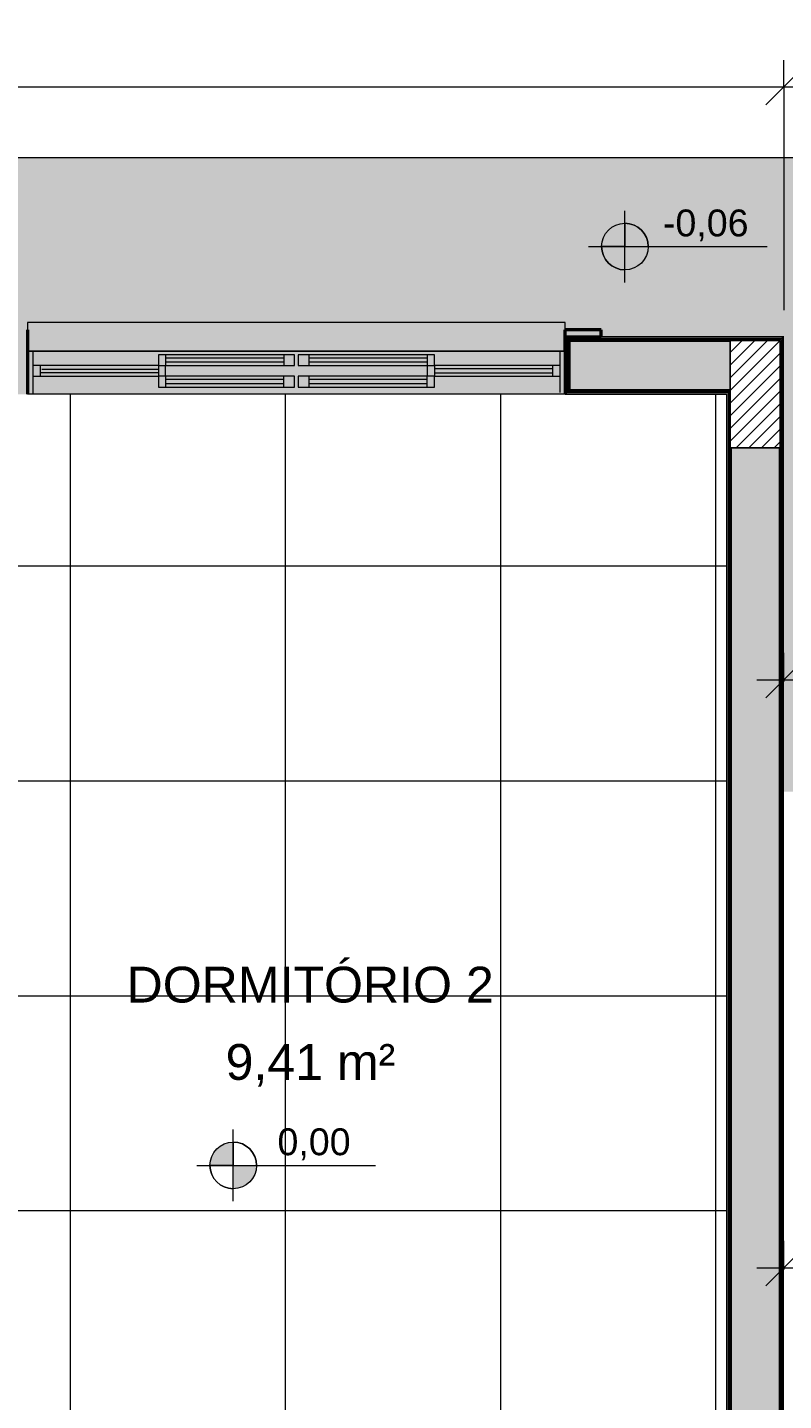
# Model space of a CAD drawing. Header units: metres. Extents: x -14 to 9.7, y -18.2 to 3.
# Tile 27 of 30: x -2.8 to -0.7, y -14.2 to -10.4. Entities that reach past the tile are written whole.
import ezdxf

# ---------------------------------------------------------------- set-up
doc = ezdxf.new("R2010")
doc.units = ezdxf.units.M
for name, color, linetype, lineweight in [('A-ANNO-DIMS', 7, 'Continuous', 9), ('A-ANNO-DIMS-50', 7, 'Continuous', 9), ('A-AREA-IDEN', 7, 'Continuous', 9), ('A-DETL-GENF', 7, 'Continuous', 5), ('A-FLOR', 7, 'Continuous', 5), ('A-FLOR-PATT', 7, 'Continuous', 5), ('A-GLAZ', 7, 'Continuous', 5), ('A-WALL', 7, 'Continuous', 5), ('A-WALL-PATT', 7, 'Continuous', 50), ('G-ANNO-DIMS', 7, 'Continuous', 9), ('I-WALL', 7, 'Continuous', 5)]:
    doc.layers.add(name, color=color, linetype=linetype, lineweight=lineweight)
doc.layers.add('A-DETL', color=7, linetype='Continuous', lineweight=5, true_color=0x00a600)
doc.styles.add('Arial', font='arial.ttf', dxfattribs={"height": 0.075})
doc.styles.add('Arial_1', font='arial.ttf', dxfattribs={"height": 0.1})
doc.dimstyles.new('Com_linha__ref__contínua__-_Cor_Vermelha_Arial_1_5mm', dxfattribs={"dimscale": 0.3048, "dimtxt": 0.076519, "dimasz": 0.328084, "dimexe": 0.246063, "dimexo": 0.246063, "dimgap": 0.024606, "dimtad": 1, "dimrnd": 0.01, "dimzin": 0, "dimdsep": 46, "dimtxsty": 'Arial', "dimblk1": 'OBLIQUE', "dimblk2": 'OBLIQUE', "dimsah": 1, "dimcen": 0.09, "dimdle": 0.246063, "dimazin": 0, "dimtfac": 1, "dimtdec": 4, "dimtix": 1, "dimtmove": 0, "dimatfit": 3, "dimfxl": 1, "dimtvp": 1, "dimtolj": 1, "dimtzin": 0, "dimarcsym": 2})

# ---------------------------------------------------------------- blocks, each defined once
blk = doc.blocks.new('JANELA DE CORRE_-PAG_ PISO1')
at = {"layer": 'A-GLAZ', "true_color": 0xfffffe}
h = blk.add_hatch(color=7, dxfattribs=at)
h.paths.add_polyline_path([(0.75, 0.08), (-0.75, 0.08), (-0.75, -0.04), (0.75, -0.04), (0.75, -0.0156)])
h.paths.add_polyline_path([(0.035, 0.06), (0.385, 0.06), (0.385, 0.03), (0.005, 0.03), (0.005, 0.06)])
h.paths.add_polyline_path([(-0.035, 0.06), (-0.005, 0.06), (-0.005, 0.03), (-0.385, 0.03), (-0.385, 0.06), (-0.1793, 0.06)])
at = {"layer": 'A-GLAZ', "lineweight": 15}
for p, q in [((-0.75, -0.04), (-0.75, 0.08)), ((0.735, -0.04), (0.735, 0.08)), ((0.75, -0.04), (0.75, 0.08)), ((-0.735, -0.04), (-0.735, 0.075)), ((-0.385, 0.03), (-0.735, 0.03)), ((-0.735, 0), (-0.385, 0)), ((-0.715, 0), (-0.715, 0.03)), ((-0.385, 0.02), (-0.715, 0.02)), ((-0.715, 0.009), (-0.385, 0.009)), ((-0.385, 0), (-0.385, 0.03)), ((-0.005, 0), (-0.385, 0)), ((-0.385, 0), (-0.385, -0.03)), ((-0.365, 0), (-0.365, 0.03)), ((-0.365, -0.03), (-0.365, 0)), ((0.385, 0), (0.005, 0)), ((0.005, 0), (0.005, -0.03)), ((0.035, -0.03), (0.035, 0)), ((0.365, 0.03), (0.365, 0)), ((0.365, -0.03), (0.365, 0)), ((0.385, 0), (0.385, 0.03)), ((0.735, 0.03), (0.385, 0.03)), ((0.385, 0.02), (0.715, 0.02)), ((0.71, 0.01), (0.385, 0.01)), ((0.385, 0), (0.735, 0)), ((0.385, -0.03), (0.385, 0)), ((0.715, 0), (0.715, 0.03)), ((-0.385, -0.03), (-0.005, -0.03)), ((-0.035, -0.01), (-0.365, -0.01)), ((-0.365, -0.021), (-0.035, -0.021)), ((-0.035, -0.03), (-0.035, 0)), ((-0.005, -0.03), (-0.005, 0)), ((0.005, -0.03), (0.385, -0.03)), ((0.365, -0.01), (0.035, -0.01)), ((0.035, -0.021), (0.365, -0.021))]:
    blk.add_line(p, q, dxfattribs=at)
at = {"layer": 'A-GLAZ'}
for p, q in [((-0.75, 0.08), (0.75, 0.08)), ((-0.75, -0.04), (-0.75, 0.08)), ((0.75, 0.08), (0.75, -0.04))]:
    blk.add_line(p, q, dxfattribs=at)
blk = doc.blocks.new('Paredes 1 - Paredes 1-2288142-PAG_ PISO')
at = {"layer": 'A-WALL', "lineweight": 50, "true_color": 0x808080}
h = blk.add_hatch(color=8, dxfattribs=at)
h.paths.add_polyline_path([(-4.6836, -11.235), (-4.5836, -11.235), (-4.5836, -11.215), (-4.6836, -11.215)])
h.paths.add_polyline_path([(-3.7836, -11.235), (-3.6836, -11.235), (-3.6836, -11.215), (-3.7836, -11.215), (-3.7836, -11.2317)])
h.paths.add_polyline_path([(-2.8736, -11.235), (-2.7736, -11.235), (-2.7736, -11.215), (-2.8736, -11.215)])
h.paths.add_polyline_path([(-1.2686, -11.235), (-1.1736, -11.235), (-1.1736, -11.215), (-1.2736, -11.215), (-1.2736, -11.235)])
h.paths.add_polyline_path([(-7.0936, -11.235), (-7.0936, -11.215), (-7.1936, -11.215), (-7.1936, -11.235), (-7.0986, -11.235)])
h.paths.add_polyline_path([(-5.5886, -11.235), (-5.4936, -11.235), (-5.4936, -11.215), (-5.5936, -11.215), (-5.5936, -11.235)])
at = {"layer": 'A-WALL', "lineweight": 50}
for p, q in [((-1.1736, -11.215), (-1.2736, -11.215)), ((-1.1736, -11.235), (-1.1736, -11.215)), ((-1.2736, -11.235), (-1.1736, -11.235))]:
    blk.add_line(p, q, dxfattribs=at)
blk = doc.blocks.new('Elevações de ponto - Cota de elevação - planta-402364-PAG_ PISO')
at = {"layer": 'G-ANNO-DIMS'}
h = blk.add_hatch(color=256, dxfattribs=at)
edge = h.paths.add_edge_path()
edge.add_line((-0.002, 0.0013), (-0.002, 0))
edge.add_line((-0.002, 0), (-0.0033, 0))
edge.add_arc((-0.002, 0), 0.0013, 90, 180, ccw=False)
h = blk.add_hatch(color=256, dxfattribs=at)
edge = h.paths.add_edge_path()
edge.add_arc((-0.002, 0), 0.0013, -90, 0, ccw=False)
edge.add_line((-0.002, -0.0013), (-0.002, 0))
edge.add_line((-0.002, 0), (-0.0007, 0))
for p, q in [((-0.002, -0.002), (-0.002, 0.002)), ((-0.002, 0.0013), (-0.002, 0)), ((-0.00403, 0), (0.005929, 0)), ((-0.002, 0), (-0.0033, 0)), ((-0.002, -0.0013), (-0.002, 0)), ((-0.002, 0), (-0.0007, 0))]:
    blk.add_line(p, q, dxfattribs=at)
blk.add_circle((-0.002, 0), 0.0013, dxfattribs=at)
for start, end in [(360, 90), (180, 270)]:
    blk.add_arc((-0.002, 0), 0.0013, start, end, dxfattribs=at)
blk = doc.blocks.new('DIMBLOCK12-PAG_ PISO')
at = {"layer": 'A-ANNO-DIMS-50', "color": 242, "true_color": 0xbd2b2e, "transparency": 16777216}
for p, q in [((-7.7037, -10.537), (-7.7037, -10.462)), ((-0.6636, -10.537), (-0.6636, -10.462)), ((-7.7037, -10.537), (-7.6537, -10.487)), ((-0.6636, -10.537), (-0.6136, -10.487)), ((-7.7037, -10.537), (-7.7537, -10.587)), ((-7.7037, -10.537), (-0.6636, -10.537)), ((-7.7037, -10.537), (-7.7037, -11.16)), ((-0.6636, -10.537), (-0.7136, -10.587)), ((-0.6636, -10.537), (-0.6636, -11.16))]:
    blk.add_line(p, q, dxfattribs=at)
at = {"layer": 'A-ANNO-DIMS-50', "color": 0, "transparency": 16777216, "insert": (-4.2849, -10.4321), "char_height": 0.075, "width": 0.242979, "attachment_point": 1, "line_spacing_factor": 0.941778, "style": 'Arial'}
blk.add_mtext('7,04', dxfattribs=at)
blk = doc.blocks.new('_Oblique')
at = {"color": 0, "linetype": 'ByBlock', "lineweight": -2}
blk.add_line((-0.5, -0.5), (0.5, 0.5), dxfattribs=at)
blk = doc.blocks.new('DIMBLOCK13-PAG_ PISO')
at = {"layer": 'A-ANNO-DIMS-50', "color": 242, "true_color": 0xbd2b2e, "transparency": 16777216}
for p, q in [((-0.6636, -10.537), (-0.6636, -10.462)), ((-0.1636, -10.537), (-0.1636, -10.462)), ((-0.6636, -10.537), (-0.6136, -10.487)), ((-0.1636, -10.537), (-0.1136, -10.487)), ((-0.6636, -10.537), (-0.7136, -10.587)), ((-0.6636, -10.537), (-0.0886, -10.537)), ((-0.6636, -10.537), (-0.6636, -11.16)), ((-0.1636, -10.537), (-0.2136, -10.587)), ((-0.1636, -10.537), (-0.1636, -10.66))]:
    blk.add_line(p, q, dxfattribs=at)
at = {"layer": 'A-ANNO-DIMS-50', "color": 0, "transparency": 16777216, "insert": (-0.5148, -10.4321), "char_height": 0.075, "width": 0.242979, "attachment_point": 1, "line_spacing_factor": 0.941778, "style": 'Arial'}
blk.add_mtext('0,50', dxfattribs=at)
blk = doc.blocks.new('DIMBLOCK14-PAG_ PISO')
at = {"layer": 'A-ANNO-DIMS-50', "color": 242, "true_color": 0xbd2b2e, "transparency": 16777216}
for p, q in [((-8.2037, -10.337), (-8.2037, -10.262)), ((-0.1636, -10.337), (-0.1636, -10.262)), ((-8.2037, -10.337), (-8.1537, -10.287)), ((-0.1636, -10.337), (-0.1136, -10.287)), ((-8.2787, -10.337), (-0.0886, -10.337)), ((-8.2037, -10.337), (-8.2537, -10.387)), ((-8.2037, -10.337), (-8.2037, -10.66)), ((-0.1636, -10.337), (-0.2136, -10.387)), ((-0.1636, -10.337), (-0.1636, -10.66))]:
    blk.add_line(p, q, dxfattribs=at)
at = {"layer": 'A-ANNO-DIMS-50', "color": 0, "transparency": 16777216, "insert": (-4.2849, -10.2321), "char_height": 0.075, "width": 0.242979, "attachment_point": 1, "line_spacing_factor": 0.941778, "style": 'Arial'}
blk.add_mtext('8,04', dxfattribs=at)
blk = doc.blocks.new('DIMBLOCK26-PAG_ PISO')
at = {"layer": 'A-ANNO-DIMS-50', "color": 242, "true_color": 0xbd2b2e, "transparency": 16777216}
for p, q in [((-0.6636, -12.1925), (-0.6636, -12.1175)), ((-0.6636, -12.1925), (-0.6136, -12.1425)), ((0.5064, -12.1925), (0.5064, -12.1175)), ((0.5064, -12.1925), (0.5564, -12.1425)), ((-0.7386, -12.1925), (0.5064, -12.1925)), ((-0.6636, -12.1925), (-0.7136, -12.2425)), ((-0.6636, -12.1925), (-0.6636, -12.1968)), ((0.5064, -12.1925), (0.4564, -12.2425)), ((0.5064, -12.1925), (0.5064, -12.43))]:
    blk.add_line(p, q, dxfattribs=at)
at = {"layer": 'A-ANNO-DIMS-50', "color": 0, "transparency": 16777216, "insert": (-0.1798, -12.0876), "char_height": 0.075, "width": 0.242979, "attachment_point": 1, "line_spacing_factor": 0.941778, "style": 'Arial'}
blk.add_mtext('1,17', dxfattribs=at)
blk = doc.blocks.new('DIMBLOCK28-PAG_ PISO')
at = {"layer": 'A-ANNO-DIMS-50', "color": 242, "true_color": 0xbd2b2e, "transparency": 16777216}
for p, q in [((-0.6636, -13.8344), (-0.6636, -13.7594)), ((0.5064, -13.8344), (0.5064, -13.7594)), ((-0.6636, -13.8344), (-0.6136, -13.7844)), ((0.5064, -13.8344), (0.5564, -13.7844)), ((-0.7386, -13.8344), (0.5064, -13.8344)), ((-0.6636, -13.8344), (-0.7136, -13.8844)), ((-0.6636, -13.8344), (-0.6636, -13.8387)), ((0.5064, -13.8344), (0.4564, -13.8844)), ((0.5064, -13.8344), (0.5064, -13.8387))]:
    blk.add_line(p, q, dxfattribs=at)
at = {"layer": 'A-ANNO-DIMS-50', "color": 0, "transparency": 16777216, "insert": (-0.1798, -13.7295), "char_height": 0.075, "width": 0.242979, "attachment_point": 1, "line_spacing_factor": 0.941778, "style": 'Arial'}
blk.add_mtext('1,17', dxfattribs=at)

msp = doc.modelspace()

# ---------------------------------------------------------------- hatches: boundary and pattern name
at = {"layer": 'A-DETL-GENF', "true_color": 0xc0c0c0}
msp.add_hatch(color=9, dxfattribs=at).paths.add_polyline_path([(-1.2736, -11.275), (-1.2736, -11.195), (-2.7736, -11.195), (-2.7736, -11.275), (-1.4834, -11.275)])
at = {"layer": 'A-DETL-GENF', "true_color": 0x464646}
h = msp.add_hatch(dxfattribs=at)
h.set_pattern_fill('FP_6', color=49, style=0, pattern_type=2)
h.set_pattern_definition([(45, (0, 0), (-0.01767767, 0.01767767), [])])
h.paths.add_polyline_path([(0.4964, -18.225), (0.4964, -18.085), (0.1964, -18.085), (0.1964, -18.225), (0.3213, -18.225)])
h.paths.add_polyline_path([(-3.3637, -18.225), (-3.0637, -18.225), (-3.0637, -18.085), (-3.3637, -18.085), (-3.3637, -18.0927)])
h.paths.add_polyline_path([(-6.1756, -18.225), (-6.0237, -18.225), (-6.0237, -18.085), (-6.3237, -18.085), (-6.3237, -18.225)])
h.paths.add_polyline_path([(-8.0236, -18.225), (-8.0236, -18.085), (-8.3236, -18.085), (-8.3236, -18.225)])
h.paths.add_polyline_path([(0.3884, -15.625), (0.4964, -15.625), (0.4964, -15.325), (0.3564, -15.325), (0.3564, -15.625), (0.3724, -15.625)])
h.paths.add_polyline_path([(-6.0853, -15.465), (-6.0237, -15.4649), (-6.0237, -15.325), (-6.3237, -15.325), (-6.3237, -15.465), (-6.1636, -15.465)])
h.paths.add_polyline_path([(-0.7436, -15.465), (-0.6736, -15.465), (-0.6736, -15.325), (-0.9736, -15.325), (-0.9736, -15.465)])
h.paths.add_polyline_path([(-5.2937, -15.465), (-4.9937, -15.4649), (-4.9937, -15.325), (-5.2937, -15.325), (-5.2937, -15.3846)])
h.paths.add_polyline_path([(-3.2137, -15.465), (-3.0737, -15.465), (-3.0737, -15.325), (-3.3737, -15.325), (-3.3737, -15.465)])
h.paths.add_polyline_path([(-8.1736, -15.465), (-8.0236, -15.465), (-8.0236, -15.325), (-8.3236, -15.325), (-8.3236, -15.465), (-8.1811, -15.465)])
h.paths.add_polyline_path([(0.4115, -14.515), (0.4964, -14.515), (0.4964, -14.215), (0.3564, -14.215), (0.3564, -14.515), (0.3864, -14.515)])
h.paths.add_polyline_path([(-3.2337, -14.2649), (-3.2337, -13.9649), (-3.3737, -13.9649), (-3.3736, -14.2649), (-3.2643, -14.2649)])
h.paths.add_polyline_path([(-5.1337, -14.2649), (-4.9937, -14.2649), (-4.9937, -13.9649), (-5.1337, -13.9649), (-5.1337, -14.195)])
h.paths.add_polyline_path([(-0.6736, -11.545), (-0.6736, -11.245), (-0.8136, -11.245), (-0.8136, -11.545), (-0.7615, -11.545)])
h.paths.add_polyline_path([(-3.3737, -11.545), (-3.2337, -11.545), (-3.2337, -11.245), (-3.3737, -11.245), (-3.3737, -11.4271)])
h.paths.add_polyline_path([(-7.6936, -11.385), (-7.3937, -11.385), (-7.3937, -11.245), (-7.6937, -11.245), (-7.6937, -11.385)])
h.paths.add_polyline_path([(-4.9836, -11.3849), (-4.8337, -11.3849), (-4.8337, -11.2449), (-5.1337, -11.245), (-5.1335, -11.3849), (-4.993, -11.3849)])
at = {"layer": 'A-DETL-GENF', "true_color": 0xffffff}
h = msp.add_hatch(color=7, dxfattribs=at)
h.paths.add_polyline_path([(-2.0586, -11.375), (-2.0286, -11.375), (-2.0286, -11.345), (-2.0586, -11.345), (-2.0586, -11.365)])
h.paths.add_polyline_path([(-2.3886, -11.375), (-2.3886, -11.345), (-2.4086, -11.345), (-2.4086, -11.375)])
h = msp.add_hatch(color=7, dxfattribs=at)
h.paths.add_polyline_path([(-2.0586, -11.375), (-2.0586, -11.365), (-2.3886, -11.365), (-2.3886, -11.375), (-2.2053, -11.375)])
h.paths.add_polyline_path([(-2.0586, -11.354), (-2.0586, -11.345), (-2.3886, -11.345), (-2.3886, -11.354), (-2.2053, -11.354)])
h = msp.add_hatch(color=7, dxfattribs=at)
h.paths.add_polyline_path([(-1.9886, -11.375), (-1.9886, -11.345), (-2.0186, -11.345), (-2.0186, -11.375)])
h.paths.add_polyline_path([(-1.6586, -11.375), (-1.6386, -11.375), (-1.6386, -11.345), (-1.6586, -11.345), (-1.6586, -11.365)])
h = msp.add_hatch(color=7, dxfattribs=at)
h.paths.add_polyline_path([(-1.9886, -11.375), (-1.6586, -11.375), (-1.6586, -11.365), (-1.9886, -11.365)])
h.paths.add_polyline_path([(-1.6639, -11.354), (-1.6586, -11.354), (-1.6586, -11.345), (-1.9886, -11.345), (-1.9886, -11.354), (-1.8443, -11.354)])
at = {"layer": 'A-DETL-GENF', "true_color": 0xe1ffff}
for points in [[(-2.0586, -11.365), (-2.0586, -11.354), (-2.3886, -11.354), (-2.3886, -11.365), (-2.2053, -11.365)], [(-1.8443, -11.365), (-1.6586, -11.365), (-1.6586, -11.354), (-1.9886, -11.354), (-1.9886, -11.365)]]:
    msp.add_hatch(color=7, dxfattribs=at).paths.add_polyline_path(points)
at = {"layer": 'A-FLOR-PATT', "true_color": 0xd8d8d8}
h = msp.add_hatch(color=254, dxfattribs=at)
h.paths.add_polyline_path([(0.6822, -18.075), (1.0064, -18.075), (1.0064, -13.705), (0.5064, -13.705), (0.5064, -16.075), (0.5264, -16.075), (0.5264, -16.175), (0.5464, -16.175), (0.5464, -17.375), (0.5264, -17.375), (0.5264, -17.475), (0.5064, -17.475), (0.5064, -18.075)])
h.paths.add_polyline_path([(-8.452, -17.761), (-8.452, -17.761), (-8.4512, -17.7607)])
h.paths.add_polyline_path([(-8.7021, -18.075), (-8.3336, -18.0746), (-8.3336, -17.7839), (-8.3346, -17.7849), (-8.354, -17.7852), (-8.3544, -17.7856), (-8.3924, -17.7859), (-8.3933, -17.7908), (-8.3955, -17.7927), (-8.3997, -17.7933), (-8.4029, -17.7943), (-8.4057, -17.7959), (-8.4096, -17.7984), (-8.4125, -17.7982), (-8.4156, -17.7959), (-8.4189, -17.7942), (-8.422, -17.7933), (-8.4264, -17.7923), (-8.4283, -17.7901), (-8.4288, -17.787), (-8.4294, -17.7856), (-8.4394, -17.7851), (-8.4416, -17.7854), (-8.4447, -17.7875), (-8.4479, -17.7885), (-8.453, -17.7889), (-8.4571, -17.7879), (-8.4624, -17.7837), (-8.4646, -17.7794), (-8.4653, -17.775), (-8.4637, -17.7684), (-8.462, -17.7657), (-8.4581, -17.7626), (-8.4544, -17.7615), (-8.4499, -17.7611), (-8.4447, -17.7624), (-8.4396, -17.765), (-8.4289, -17.7635), (-8.428, -17.7592), (-8.4258, -17.7573), (-8.4222, -17.7567), (-8.4184, -17.7556), (-8.4156, -17.7541), (-8.4117, -17.7516), (-8.4088, -17.7518), (-8.4053, -17.7543), (-8.4024, -17.7558), (-8.3992, -17.7567), (-8.3949, -17.7577), (-8.393, -17.7599), (-8.3925, -17.7631), (-8.3923, -17.7644), (-8.354, -17.7648), (-8.354, -17.7651), (-8.3346, -17.7651), (-8.3336, -17.7661), (-8.3336, -15.315), (-7.7037, -15.315), (-7.7037, -11.235), (-7.1936, -11.235), (-7.1936, -11.215), (-7.0936, -11.215), (-7.0936, -11.195), (-5.5936, -11.195), (-5.5936, -11.215), (-5.4936, -11.215), (-5.4936, -11.235), (-4.6836, -11.235), (-4.6836, -11.215), (-4.5836, -11.215), (-4.5836, -11.195), (-3.7836, -11.195), (-3.7836, -11.215), (-3.6836, -11.215), (-3.6836, -11.235), (-2.8736, -11.235), (-2.8736, -11.215), (-2.7736, -11.215), (-2.7736, -11.195), (-1.2736, -11.195), (-1.2736, -11.215), (-1.1736, -11.215), (-1.1736, -11.235), (-0.6636, -11.235), (-0.6636, -12.505), (-0.1636, -12.505), (-0.1636, -10.735), (-8.2037, -10.735), (-8.2037, -14.815), (-8.8336, -14.815), (-8.8336, -18.075)])
at = {"layer": 'A-FLOR-PATT', "true_color": 0x787878}
h = msp.add_hatch(dxfattribs=at)
h.set_pattern_fill('FP_5', color=8, style=0, pattern_type=2)
h.set_pattern_definition([(0, (-2.654, -16.075), (0, 0.6), []), (90, (-2.654, -16.075), (-0.6, 4e-17), [])])
h.paths.add_polyline_path([(-2.9271, -18.075), (0.3464, -18.075), (0.3464, -15.475), (-3.3837, -15.475), (-3.3837, -15.265), (-3.2237, -15.265), (-3.2237, -15.315), (-0.8236, -15.315), (-0.8236, -11.395), (-3.2217, -11.395), (-3.2217, -14.365), (-3.3837, -14.365), (-3.3837, -14.275), (-4.9836, -14.275), (-4.9836, -14.365), (-5.1436, -14.365), (-5.1436, -11.395), (-7.5437, -11.395), (-7.5437, -15.315), (-5.1436, -15.315), (-5.1436, -15.265), (-4.9836, -15.265), (-4.9836, -15.475), (-6.0136, -15.475), (-6.0136, -18.075), (-5.2136, -18.075), (-5.2136, -17.575), (-4.0136, -17.575), (-4.0136, -18.075), (-3.2137, -18.075), (-3.2137, -16.425), (-3.0537, -16.425), (-3.0537, -18.075), (-3.0174, -18.075)])
h.paths.add_polyline_path([(-4.6136, -17.7955), (-4.6084, -17.7948), (-4.6036, -17.7928), (-4.5994, -17.7897), (-4.5963, -17.7855), (-4.5943, -17.7807), (-4.5936, -17.7755), (-4.5943, -17.7703), (-4.5963, -17.7655), (-4.5994, -17.7614), (-4.6036, -17.7582), (-4.6084, -17.7562), (-4.6136, -17.7555), (-4.6188, -17.7562), (-4.6236, -17.7582), (-4.6277, -17.7614), (-4.6309, -17.7655), (-4.6329, -17.7703), (-4.6336, -17.7755), (-4.6329, -17.7807), (-4.6309, -17.7855), (-4.6277, -17.7897), (-4.6236, -17.7928), (-4.6188, -17.7948)])
at = {"layer": 'A-WALL-PATT', "true_color": 0x808080}
h = msp.add_hatch(color=8, dxfattribs=at)
h.paths.add_polyline_path([(-1.2661, -11.315), (-1.2661, -11.2425), (-0.6711, -11.2425), (-0.6711, -11.24), (-1.2686, -11.24), (-1.2686, -11.315)])
h.paths.add_polyline_path([(-2.7786, -11.315), (-2.7786, -11.24), (-3.3837, -11.24), (-3.3837, -11.2425), (-2.7811, -11.2425), (-2.7811, -11.315)])
h = msp.add_hatch(color=8, dxfattribs=at)
h.paths.add_polyline_path([(-2.7811, -11.315), (-2.7811, -11.2425), (-3.3837, -11.2425), (-3.3837, -11.245), (-2.7836, -11.245), (-2.7836, -11.315)])
h.paths.add_polyline_path([(-1.2636, -11.315), (-1.2636, -11.245), (-0.6736, -11.245), (-0.6736, -11.2425), (-1.2661, -11.2425), (-1.2661, -11.315)])
h = msp.add_hatch(color=8, dxfattribs=at)
h.paths.add_polyline_path([(-1.1224, -11.385), (-0.8136, -11.385), (-0.8136, -11.245), (-1.2636, -11.245), (-1.2636, -11.385)])
h.paths.add_polyline_path([(-3.2237, -11.385), (-2.7836, -11.385), (-2.7836, -11.245), (-3.2337, -11.245), (-3.2332, -11.385)])
h.paths.add_polyline_path([(-3.3737, -11.385), (-3.3737, -11.245), (-3.3837, -11.245), (-3.3812, -11.2474), (-3.3812, -11.385), (-3.3783, -11.385)])
for points in [[(-0.6736, -15.3225), (-0.6711, -15.3225), (-0.6711, -11.2425), (-0.6736, -11.2425), (-0.6736, -15.3223)], [(-0.6686, -15.3225), (-0.6686, -11.24), (-0.6711, -11.24), (-0.6711, -15.3225), (-0.6701, -15.3225)], [(-0.8148, -15.3225), (-0.8136, -15.3225), (-0.8136, -11.385), (-0.8161, -11.385), (-0.8161, -15.3225)], [(-0.8161, -15.32), (-0.8161, -11.3875), (-0.8186, -11.3875), (-0.8186, -15.32)], [(-0.6736, -15.325), (-0.6736, -11.545), (-0.8136, -11.545), (-0.8136, -15.325), (-0.7436, -15.325)]]:
    msp.add_hatch(color=8, dxfattribs=at).paths.add_polyline_path(points)
h = msp.add_hatch(color=8, dxfattribs=at)
h.paths.add_polyline_path([(-0.8236, -11.3875), (-0.8161, -11.3875), (-0.8161, -11.385), (-1.2636, -11.385), (-1.2636, -11.315), (-1.2661, -11.315), (-1.2661, -11.3875), (-1.1224, -11.3875)])
h.paths.add_polyline_path([(-3.3787, -11.3875), (-3.3737, -11.3875), (-3.3737, -11.385), (-3.3812, -11.385), (-3.3812, -11.3875)])
h.paths.add_polyline_path([(-3.2312, -11.3875), (-2.7811, -11.3875), (-2.7811, -11.315), (-2.7836, -11.315), (-2.7836, -11.385), (-3.2337, -11.385), (-3.2333, -11.3875)])
h = msp.add_hatch(color=8, dxfattribs=at)
h.paths.add_polyline_path([(-0.8236, -11.39), (-0.8186, -11.39), (-0.8186, -11.3875), (-1.2661, -11.3875), (-1.2661, -11.315), (-1.2686, -11.315), (-1.2686, -11.39), (-1.1224, -11.39)])
h.paths.add_polyline_path([(-3.3787, -11.39), (-3.3762, -11.39), (-3.3762, -11.3875), (-3.3812, -11.3875), (-3.3812, -11.39)])
h.paths.add_polyline_path([(-3.2312, -11.39), (-2.7786, -11.39), (-2.7786, -11.315), (-2.7811, -11.315), (-2.7811, -11.3875), (-3.2312, -11.3875)])
at = {"layer": 'I-WALL', "true_color": 0x808080}
h = msp.add_hatch(color=8, dxfattribs=at)
h.paths.add_polyline_path([(-2.7786, -11.315), (-2.7736, -11.315), (-2.7736, -11.235), (-3.3837, -11.235), (-3.3837, -11.24), (-2.7786, -11.24), (-2.7786, -11.2994)])
h.paths.add_polyline_path([(-1.2686, -11.315), (-1.2686, -11.24), (-0.6686, -11.24), (-0.6686, -11.235), (-1.2736, -11.235), (-1.2736, -11.315)])
for points in [[(-0.6656, -15.32), (-0.6656, -11.235), (-0.6686, -11.235), (-0.6686, -15.32)], [(-0.6636, -15.315), (-0.6636, -11.235), (-0.6656, -11.235), (-0.6656, -15.315)], [(-0.8236, -15.315), (-0.8186, -15.315), (-0.8186, -11.39), (-0.8236, -11.39), (-0.8236, -14.365)]]:
    msp.add_hatch(color=8, dxfattribs=at).paths.add_polyline_path(points)
h = msp.add_hatch(color=8, dxfattribs=at)
h.paths.add_polyline_path([(-1.1224, -11.395), (-0.8236, -11.395), (-0.8236, -11.39), (-1.2686, -11.39), (-1.2686, -11.315), (-1.2736, -11.315), (-1.2736, -11.395), (-1.2636, -11.395)])
h.paths.add_polyline_path([(-2.7836, -11.395), (-2.7736, -11.395), (-2.7736, -11.315), (-2.7786, -11.315), (-2.7786, -11.39), (-3.2287, -11.39), (-3.2287, -11.395), (-2.9271, -11.395)])
h.paths.add_polyline_path([(-3.3812, -11.395), (-3.3787, -11.395), (-3.3787, -11.39), (-3.3812, -11.39), (-3.3837, -11.395)])

# ---------------------------------------------------------------- linework, layer by layer
at = {"layer": 'A-DETL', "color": 7, "lineweight": 15}
for p, q in [((-1.2736, -11.195), (-2.7736, -11.195)), ((-2.7736, -11.195), (-2.7736, -11.215)), ((-1.2736, -11.215), (-1.2736, -11.195)), ((-2.3886, -11.345), (-2.4086, -11.345)), ((-2.4086, -11.345), (-2.4086, -11.375)), ((-2.3886, -11.345), (-2.3886, -11.354)), ((-2.0586, -11.345), (-2.3886, -11.345)), ((-2.0286, -11.345), (-2.0586, -11.345)), ((-2.0586, -11.354), (-2.0586, -11.345)), ((-2.0286, -11.375), (-2.0286, -11.345)), ((-1.9886, -11.345), (-2.0186, -11.345)), ((-2.0186, -11.345), (-2.0186, -11.375)), ((-1.6586, -11.345), (-1.9886, -11.345)), ((-1.9886, -11.345), (-1.9886, -11.354)), ((-1.6386, -11.345), (-1.6586, -11.345)), ((-1.6586, -11.354), (-1.6586, -11.345)), ((-1.6386, -11.375), (-1.6386, -11.345)), ((-2.4086, -11.375), (-2.3886, -11.375)), ((-2.0586, -11.354), (-2.3886, -11.354)), ((-2.3886, -11.354), (-2.3886, -11.365)), ((-2.3886, -11.365), (-2.3886, -11.375)), ((-2.3886, -11.365), (-2.0586, -11.365)), ((-2.3886, -11.375), (-2.0586, -11.375)), ((-2.0586, -11.365), (-2.0586, -11.354)), ((-2.0586, -11.375), (-2.0586, -11.365)), ((-2.0586, -11.375), (-2.0286, -11.375)), ((-2.0186, -11.375), (-1.9886, -11.375)), ((-1.9886, -11.354), (-1.9886, -11.365)), ((-1.6586, -11.354), (-1.9886, -11.354)), ((-1.9886, -11.365), (-1.9886, -11.375)), ((-1.9886, -11.365), (-1.6586, -11.365)), ((-1.9886, -11.375), (-1.6586, -11.375)), ((-1.6586, -11.365), (-1.6586, -11.354)), ((-1.6586, -11.375), (-1.6586, -11.365)), ((-1.6586, -11.375), (-1.6386, -11.375))]:
    msp.add_line(p, q, dxfattribs=at)
at = {"layer": 'A-DETL', "color": 7, "lineweight": 50}
for p, q in [((-2.7736, -11.215), (-2.7736, -11.275)), ((-1.2736, -11.275), (-1.2736, -11.215)), ((-2.7736, -11.275), (-2.7736, -11.395)), ((-1.2736, -11.275), (-1.2736, -11.395))]:
    msp.add_line(p, q, dxfattribs=at)
at = {"layer": 'A-DETL', "color": 7, "lineweight": 25}
for p, q in [((-0.6736, -11.245), (-0.8136, -11.245)), ((-0.8136, -11.245), (-0.8136, -11.545)), ((-0.6736, -11.545), (-0.6736, -11.245)), ((-2.7736, -11.275), (-1.2736, -11.275)), ((-0.8136, -11.545), (-0.6736, -11.545))]:
    msp.add_line(p, q, dxfattribs=at)
at = {"layer": 'A-FLOR'}
msp.add_line((-0.1636, -10.735), (-8.2037, -10.735), dxfattribs=at)
at = {"layer": 'A-WALL'}
for p, q in [((-0.6636, -11.235), (-1.2736, -11.235)), ((-0.6686, -11.24), (-1.2686, -11.24)), ((-1.2686, -11.24), (-1.2686, -11.39)), ((-0.6711, -11.2425), (-1.2661, -11.2425)), ((-1.2661, -11.2425), (-1.2661, -11.3875)), ((-0.6711, -11.2425), (-0.6711, -15.315)), ((-0.6686, -11.235), (-0.6686, -15.32)), ((-0.6656, -11.235), (-0.6656, -15.32)), ((-1.2636, -11.315), (-1.2736, -11.315)), ((-1.2736, -11.395), (-0.8236, -11.395)), ((-1.2686, -11.39), (-0.8186, -11.39)), ((-1.2661, -11.3875), (-0.8161, -11.3875)), ((-0.8236, -11.395), (-0.8236, -15.315)), ((-0.8186, -11.39), (-0.8186, -15.32)), ((-0.8161, -11.3875), (-0.8161, -15.3225))]:
    msp.add_line(p, q, dxfattribs=at)
at = {"layer": 'A-WALL', "lineweight": 50}
for p, q in [((-0.8136, -11.245), (-1.2636, -11.245)), ((-1.2636, -11.245), (-1.2636, -11.385)), ((-1.2636, -11.385), (-0.8136, -11.385)), ((-0.8136, -11.545), (-0.8136, -15.315)), ((-0.6736, -11.545), (-0.6736, -15.325))]:
    msp.add_line(p, q, dxfattribs=at)

# ---------------------------------------------------------------- block references
at = {"layer": 'A-GLAZ', "rotation": 180}
msp.add_blockref('JANELA DE CORRE_-PAG_ PISO1', (-2.0236, -11.315), dxfattribs=at)
at = {"layer": 'A-WALL', "lineweight": 50}
msp.add_blockref('Paredes 1 - Paredes 1-2288142-PAG_ PISO', (0, 0), dxfattribs=at)
at = {"layer": 'G-ANNO-DIMS', "xscale": 49.99999999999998, "yscale": 49.99999999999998, "zscale": 49.99999999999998}
for p in [(-1.0069, -10.9828), (-2.0995, -13.5484)]:
    msp.add_blockref('Elevações de ponto - Cota de elevação - planta-402364-PAG_ PISO', p, dxfattribs=at)

# ---------------------------------------------------------------- texts
at = {"layer": 'A-AREA-IDEN', "char_height": 0.1, "attachment_point": 1, "style": 'Arial_1'}
for s, insert, width in [('DORMITÓRIO 2', (-2.4972, -12.9936), 1.254641), ('9,41 m²', (-2.221, -13.2095), 0.585232)]:
    msp.add_mtext(s, dxfattribs=dict(at, insert=insert, width=width))
at = {"layer": 'G-ANNO-DIMS', "lineweight": 18, "char_height": 0.075, "attachment_point": 1, "line_spacing_factor": 0.941778, "style": 'Arial'}
for s, insert, width in [('-0,06', (-1.0009, -10.8794), 0.285563), ('0,00', (-2.0762, -13.445), 0.244244)]:
    msp.add_mtext(s, dxfattribs=dict(at, insert=insert, width=width))

# ---------------------------------------------------------------- dimensions: what is measured, and where the dimension line sits
at = {"layer": 'A-ANNO-DIMS', "color": 242, "true_color": 0xbd2b2e}
for base, p1, p2, override, picture, middle in [((-0.1636, -10.337), (-8.2037, -10.735), (-0.1636, -10.735), {"dimpost": '<>', "dimfxl": 8.0401}, 'DIMBLOCK14-PAG_ PISO', (-4.1836, -10.2912)), ((-0.6636, -10.537), (-7.7037, -11.235), (-0.6636, -11.235), {"dimpost": '<>', "dimfxl": 7.0401}, 'DIMBLOCK12-PAG_ PISO', (-4.1836, -10.4912)), ((-0.1636, -10.537), (-0.6636, -11.235), (-0.1636, -10.735), {"dimpost": '<>', "dimfxl": 0.707107}, 'DIMBLOCK13-PAG_ PISO', (-0.4136, -10.4912)), ((0.5064, -12.1925), (-0.6636, -12.1218), (0.5064, -12.505), {"dimpost": '<>', "dimfxl": 1.231175}, 'DIMBLOCK26-PAG_ PISO', (-0.0786, -12.1473)), ((0.5064, -13.8344), (-0.6636, -13.7637), (0.5064, -13.7637), {"dimpost": '<>', "dimfxl": 1.17}, 'DIMBLOCK28-PAG_ PISO', (-0.0786, -13.7892))]:
    dim = msp.add_linear_dim(base=base, p1=p1, p2=p2, dimstyle='Com_linha__ref__contínua__-_Cor_Vermelha_Arial_1_5mm', override=override, dxfattribs=at)
    dim.commit()
    dim.dimension.update_dxf_attribs({"geometry": picture, "text_midpoint": middle})

doc.saveas('drawing.dxf')
